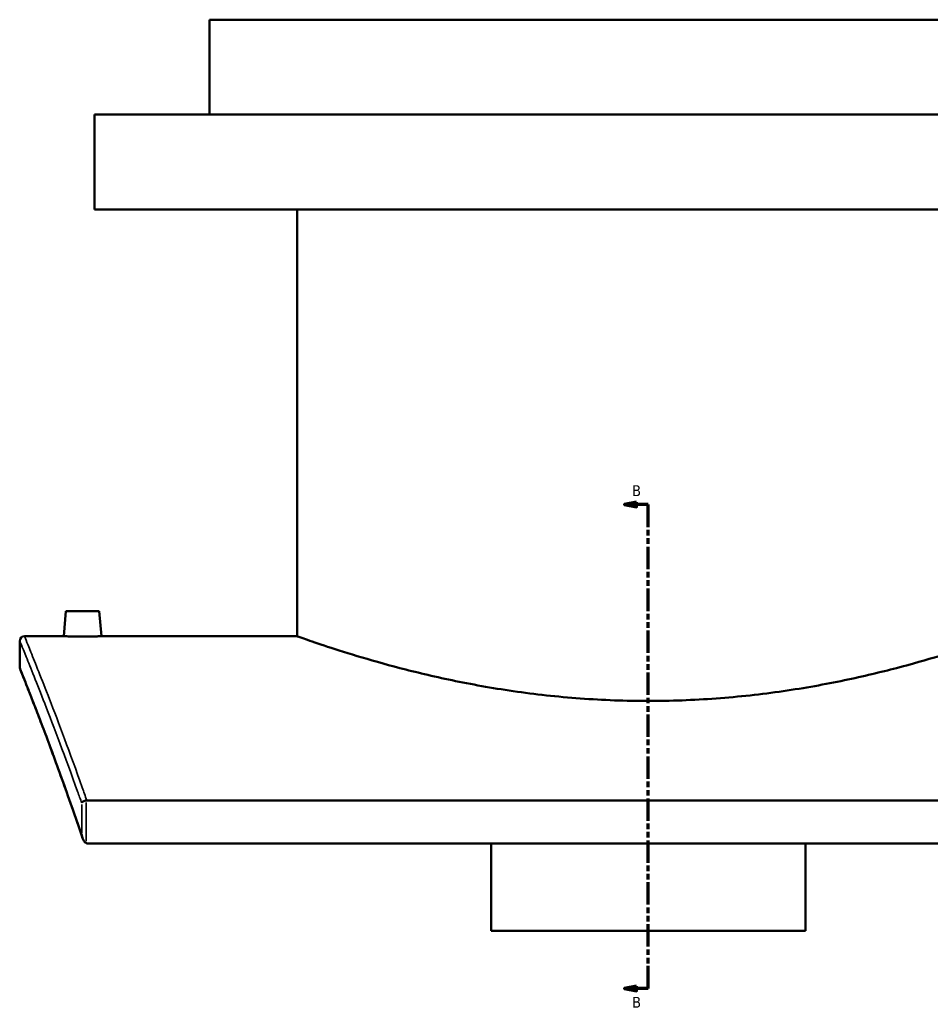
# Model space of a CAD drawing. Header units: millimetres. Extents: x -634 to 1182, y -305 to 944.
# Tile 2 of 13: x -634 to -250, y 67 to 482. Entities that reach past the tile are written whole.
import ezdxf

# ---------------------------------------------------------------- set-up
doc = ezdxf.new("R2010")
doc.units = ezdxf.units.MM
doc.linetypes.add('DOUBLE_DASH_CHAIN', pattern=[1.2403, 0.6614, -0.0827, 0.1654, -0.0827, 0.1654, -0.0827])
for name, color, linetype, lineweight in [('Section Line (ANSI)', 7, 'DOUBLE_DASH_CHAIN', 70), ('Visible (ANSI)', 7, 'Continuous', 50), ('Visible Narrow (ANSI)', 7, 'Continuous', 35)]:
    doc.layers.add(name, color=color, linetype=linetype, lineweight=lineweight)
doc.styles.add('Label Text (ANSI)', font='tahoma.ttf')

# ---------------------------------------------------------------- blocks, each defined once
blk = doc.blocks.new('2dTransSection0')
at = {"layer": 'Section Line (ANSI)', "linetype": 'Continuous'}
for p, q in [((-374.1, 278.97), (-379.1, 277.97)), ((-374.1, 276.97), (-374.1, 278.97)), ((-374.1, 277.97), (-379.1, 277.97)), ((-379.1, 277.97), (-374.1, 276.97)), ((-369.1, 277.97), (-374.1, 277.97)), ((-369.1, 268.39), (-369.1, 277.97)), ((-369.1, 73.81), (-369.1, 83.4)), ((-374.1, 74.81), (-379.1, 73.81)), ((-374.1, 72.81), (-374.1, 74.81)), ((-374.1, 73.81), (-379.1, 73.81)), ((-379.1, 73.81), (-374.1, 72.81)), ((-369.1, 73.81), (-374.1, 73.81))]:
    blk.add_line(p, q, dxfattribs=at)
at = {"layer": 'Section Line (ANSI)', "linetype": 'DOUBLE_DASH_CHAIN', "ltscale": 14.26161}
blk.add_line((-369.1, 73.81), (-369.1, 277.97), dxfattribs=at)
at = {"layer": 'Section Line (ANSI)', "linetype": 'Continuous', "flags": 128}
for points in [[(-374.1, 278.97), (-379.1, 277.97), (-374.1, 276.97), (-374.1, 278.97)], [(-374.1, 74.81), (-379.1, 73.81), (-374.1, 72.81), (-374.1, 74.81)]]:
    blk.add_lwpolyline(points, dxfattribs=at)
at = {"layer": 'Section Line (ANSI)'}
for points in [[(-374.1, 278.97), (-379.1, 277.97), (-374.1, 276.97), (-374.1, 278.97)], [(-374.1, 74.81), (-379.1, 73.81), (-374.1, 72.81), (-374.1, 74.81)]]:
    blk.add_solid(points, dxfattribs=at)
at = {"layer": 'Section Line (ANSI)', "char_height": 4.57, "attachment_point": 7, "style": 'Label Text (ANSI)'}
for insert in [(-375.85, 281.47), (-375.85, 65.74)]:
    blk.add_mtext('B', dxfattribs=dict(at, insert=insert))

msp = doc.modelspace()

# ---------------------------------------------------------------- linework, layer by layer
at = {"layer": 'Visible (ANSI)'}
for p, q in [((-184.1, 482.36), (-554.1, 482.36)), ((-554.1, 442.36), (-554.1, 482.36)), ((-135.6, 442.36), (-602.6, 442.36)), ((-602.6, 402.36), (-602.6, 442.36)), ((-135.6, 402.36), (-602.6, 402.36)), ((-517.1, 222.36), (-517.1, 402.36)), ((-614.6, 232.96), (-615.53, 222.36)), ((-600.6, 232.96), (-614.6, 232.96)), ((-600.6, 232.96), (-599.68, 222.36)), ((-634.1, 209.36), (-634.1, 220.36)), ((-632.1, 222.36), (-615.53, 222.36)), ((-599.68, 222.36), (-517.1, 222.36)), ((-132.4, 153.13), (-605.81, 153.13)), ((-605.28, 134.97), (-132.93, 134.97)), ((-435.35, 98.21), (-435.35, 134.97)), ((-302.85, 134.97), (-302.85, 98.21)), ((-435.35, 98.21), (-302.85, 98.21))]:
    msp.add_line(p, q, dxfattribs=at)
for centre, start, end in [((-632.1, 220.36), 90, 180), ((-632.1, 209.36), 180, 201.8009)]:
    msp.add_arc(centre, 2, start, end, dxfattribs=at)
for points, knots in [([(-599.68, 222.36), (-599.68, 222.36), (-599.88, 222.36), (-600.68, 222.34), (-601.29, 222.33), (-602.7, 222.32), (-603.59, 222.31), (-605.55, 222.29), (-606.61, 222.29), (-607.6, 222.29), (-608.6, 222.29), (-609.66, 222.29), (-611.62, 222.31), (-612.51, 222.32), (-613.91, 222.33), (-614.52, 222.34), (-615.33, 222.36), (-615.53, 222.36), (-615.53, 222.36)], [3.58496, 3.58496, 3.58496, 3.58496, 3.883613, 3.883613, 4.182265, 4.182265, 4.481106, 4.481106, 4.779946, 4.779946, 4.779946, 5.078722, 5.078722, 5.377497, 5.377497, 5.676215, 5.676215, 5.974933, 5.974933, 5.974933, 5.974933]), ([(-221.1, 222.36), (-221.1, 222.36), (-222.01, 222.04), (-225.8, 220.71), (-228.68, 219.71), (-236.25, 217.19), (-240.96, 215.67), (-251.8, 212.4), (-257.93, 210.65), (-270.98, 207.25), (-278.35, 205.48), (-294.43, 202.12), (-303.14, 200.54), (-321.34, 197.9), (-330.85, 196.84), (-350.04, 195.43), (-359.72, 195.08), (-378.49, 195.08), (-388.16, 195.43), (-407.35, 196.84), (-416.87, 197.9), (-435.07, 200.54), (-443.78, 202.12), (-459.86, 205.48), (-467.23, 207.25), (-480.28, 210.65), (-486.41, 212.4), (-497.25, 215.67), (-501.95, 217.19), (-509.53, 219.71), (-512.41, 220.71), (-516.2, 222.04), (-517.1, 222.36), (-517.1, 222.36)], [22.516063, 22.516063, 22.516063, 22.516063, 25.329701, 25.329701, 28.143339, 28.143339, 30.956978, 30.956978, 33.770616, 33.770616, 36.585993, 36.585993, 39.401371, 39.401371, 42.216748, 42.216748, 45.032125, 45.032125, 47.847503, 47.847503, 50.66288, 50.66288, 53.478258, 53.478258, 56.293635, 56.293635, 59.107273, 59.107273, 61.920912, 61.920912, 64.73455, 64.73455, 67.548188, 67.548188, 67.548188, 67.548188]), ([(-607.64, 137.35), (-609.18, 141.9), (-610.68, 146.27), (-613.59, 154.59), (-615, 158.55), (-617.7, 166.05), (-618.99, 169.6), (-621.45, 176.24), (-622.61, 179.35), (-624.79, 185.12), (-625.8, 187.77), (-627.67, 192.63), (-628.52, 194.82), (-630.05, 198.74), (-630.72, 200.46), (-631.89, 203.42), (-632.38, 204.65), (-632.97, 206.14), (-633.14, 206.57), (-633.51, 207.5), (-633.68, 207.92), (-633.9, 208.48), (-633.96, 208.62), (-633.96, 208.62)], [2.890712, 2.890712, 2.890712, 2.890712, 5.341154, 5.341154, 7.791596, 7.791596, 10.242038, 10.242038, 12.692479, 12.692479, 15.142921, 15.142921, 17.593363, 17.593363, 20.043805, 20.043805, 22.494247, 22.494247, 23.719468, 23.719468, 25.557299, 25.557299, 27.395131, 27.395131, 27.395131, 27.395131]), ([(-606.02, 153.12), (-606.25, 153.09), (-606.48, 153.04), (-606.94, 152.89), (-607.15, 152.8), (-607.49, 152.6), (-607.63, 152.5), (-607.84, 152.28), (-607.92, 152.17), (-607.96, 152.06), (-607.96, 152.06), (-607.96, 152.06)], [-0.290847, -0.290847, -0.290847, -0.290847, -0.2192261, -0.2192261, -0.1393644, -0.1393644, -0.0703934, -0.0703934, 0, 0, 0.0007212, 0.0007212, 0.0007212, 0.0007212]), ([(-607.96, 138.8), (-607.96, 138.79), (-607.96, 138.79), (-607.9, 138.29), (-607.79, 137.78), (-607.46, 136.82), (-607.25, 136.4), (-606.83, 135.78), (-606.64, 135.57), (-606.32, 135.29), (-606.17, 135.2), (-606.02, 135.13)], [-0.3426152, -0.3426152, -0.3426152, -0.3426152, -0.3417584, -0.3417584, -0.2338707, -0.2338707, -0.1290156, -0.1290156, -0.0509719, -0.0509719, 0, 0, 0, 0]), ([(-605.28, 134.97), (-605.51, 134.97), (-605.73, 135.02), (-605.97, 135.11), (-605.99, 135.12), (-606.02, 135.13)], [0, 0, 0, 0, 0.06824807, 0.06824807, 0.07606401, 0.07606401, 0.07606401, 0.07606401])]:
    msp.add_open_spline(points, degree=3, knots=knots, dxfattribs=at)
msp.add_open_spline([(-606.02, 153.12), (-605.95, 153.13), (-605.88, 153.13), (-605.81, 153.13)], degree=3, dxfattribs=at)
at = {"layer": 'Visible Narrow (ANSI)'}
for p, q in [((-607.96, 151.39), (-607.96, 139.46)), ((-606.02, 136.03), (-606.02, 152.22))]:
    msp.add_line(p, q, dxfattribs=at)
for points, knots in [([(-634.1, 220.36), (-634.1, 220.36), (-633.17, 218.12), (-629.57, 209.24), (-626.9, 202.62), (-619.7, 184.13), (-614.96, 171.67), (-609.11, 155.3), (-608.54, 153.69), (-607.96, 152.06)], [25.732034, 25.732034, 25.732034, 25.732034, 33.178226, 33.178226, 40.624421, 40.624421, 49.095947, 49.095947, 50.004419, 50.004419, 50.004419, 50.004419]), ([(-605.81, 153.13), (-606.46, 154.98), (-607.1, 156.8), (-613, 173.43), (-617.72, 185.96), (-624.91, 204.54), (-627.58, 211.19), (-631.17, 220.1), (-632.1, 222.36), (-632.1, 222.36)], [-50.113634, -50.113634, -50.113634, -50.113634, -49.095947, -49.095947, -40.624421, -40.624421, -33.178226, -33.178226, -25.732034, -25.732034, -25.732034, -25.732034]), ([(-607.96, 138.8), (-608.87, 141.47), (-609.77, 144.08), (-615.74, 161.34), (-620.33, 173.74), (-627.23, 191.98), (-629.78, 198.47), (-633.22, 207.16), (-634.1, 209.36), (-634.1, 209.36)], [3.035373, 3.035373, 3.035373, 3.035373, 4.479483, 4.479483, 12.853182, 12.853182, 20.124159, 20.124159, 27.395131, 27.395131, 27.395131, 27.395131])]:
    msp.add_open_spline(points, degree=3, knots=knots, dxfattribs=at)

# ---------------------------------------------------------------- block references
at = {"layer": 'Section Line (ANSI)'}
msp.add_blockref('2dTransSection0', (0, 0), dxfattribs=at)

doc.saveas('drawing.dxf')
